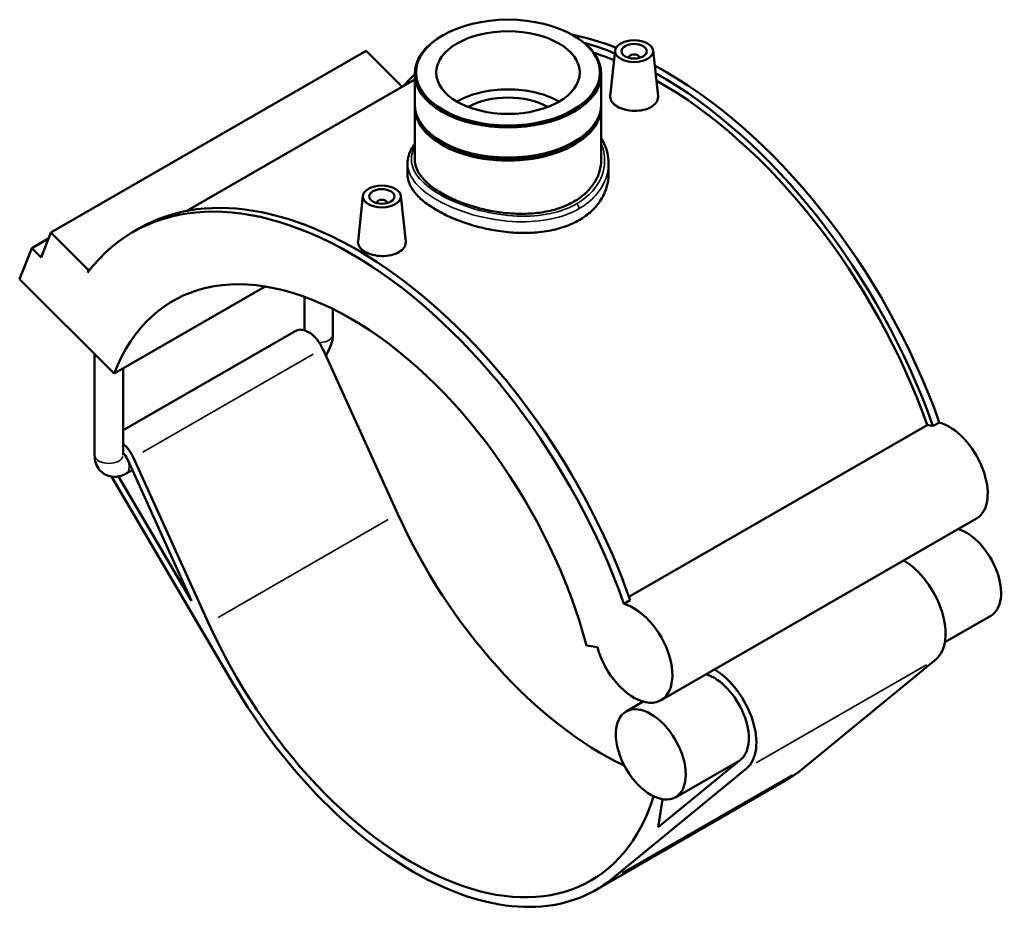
# Model space of a CAD drawing. Header units: inches. Extents: x -0.9 to 59.9, y -1.4 to 49.2.
# Tile 6 of 6: x 44.6 to 59.9, y 35.2 to 49.2. Entities that reach past the tile are written whole.
import ezdxf

# ---------------------------------------------------------------- set-up
doc = ezdxf.new("R2010")
doc.units = ezdxf.units.IN
doc.header["$MEASUREMENT"] = 0
doc.layers.add('Visible (ANSI)', color=7, linetype='Continuous', lineweight=50)
doc.layers.add('Visible Narrow (ANSI)', color=7, linetype='Continuous', lineweight=35)

msp = doc.modelspace()

# ---------------------------------------------------------------- linework, layer by layer
at = {"layer": 'Visible (ANSI)'}
for p, q in [((51.199, 48.968), (51.183, 48.958)), ((53.225, 48.968), (53.241, 48.958)), ((50.007, 48.727), (45.107, 45.905)), ((50.007, 48.727), (50.568, 48.168)), ((53.877, 48.732), (53.801, 48.021)), ((54.467, 48.732), (54.543, 48.023)), ((54.093, 48.625), (54.093, 48.617)), ((54.251, 48.625), (54.251, 48.617)), ((50.762, 48.37), (50.762, 47.903)), ((53.662, 48.37), (53.662, 47.903)), ((50.762, 48.279), (47.22, 46.239)), ((50.762, 47.855), (50.762, 47.038)), ((53.662, 47.855), (53.662, 47.038)), ((51.197, 47.307), (51.183, 47.315)), ((53.227, 47.307), (53.241, 47.315)), ((50.651, 46.979), (50.651, 46.809)), ((53.773, 46.979), (53.773, 46.809)), ((49.957, 46.474), (49.881, 45.764)), ((50.173, 46.36), (50.173, 46.367)), ((50.331, 46.36), (50.331, 46.367)), ((50.547, 46.474), (50.623, 45.765)), ((44.957, 45.516), (45.107, 45.905)), ((45.107, 45.905), (45.694, 45.32)), ((46.388, 45.913), (46.486, 45.97)), ((45.071, 45.812), (44.811, 45.662)), ((44.623, 45.176), (44.811, 45.662)), ((44.811, 45.662), (44.957, 45.516)), ((45.694, 45.32), (45.68, 45.282)), ((45.721, 45.335), (45.694, 45.32)), ((46.092, 43.712), (44.623, 45.176)), ((46.092, 43.712), (48.44, 45.065)), ((49.049, 44.385), (49.049, 44.905)), ((49.49, 44.319), (49.49, 44.716)), ((48.916, 44.377), (46.23, 42.83)), ((49.332, 44.097), (50.499, 41.528)), ((45.788, 42.442), (45.788, 44.015)), ((46.23, 42.442), (46.23, 43.792)), ((54.092, 40.243), (58.727, 42.912)), ((58.817, 42.897), (58.915, 42.953)), ((47.559, 39.835), (46.392, 42.404)), ((46.297, 42.38), (47.296, 40.179)), ((46.05, 42.11), (47.935, 38.902)), ((47.296, 40.179), (46.16, 42.112)), ((46.373, 42.211), (46.28, 42.157)), ((59.49, 41.457), (54.59, 38.635)), ((54.014, 40.131), (54.112, 40.188)), ((59.715, 39.948), (59.001, 39.537)), ((53.432, 39.485), (53.601, 39.459)), ((58.861, 39.27), (56.781, 37.562)), ((54.315, 38.613), (54.047, 38.459)), ((55.83, 37.715), (54.548, 36.662)), ((55.814, 37.701), (54.815, 37.126)), ((53.841, 35.869), (55.92, 37.576)), ((56.521, 37.382), (53.581, 35.689)), ((54.548, 36.662), (54.615, 37.095))]:
    msp.add_line(p, q, dxfattribs=at)
for centre, major_axis, ratio in [((52.212, 48.389), (-1.428, 0), 0.575862), ((52.212, 48.389), (1.115, 0), 0.575862), ((54.172, 48.721), (-0.295, 0), 0.575862), ((54.172, 48.721), (0.197, 0), 0.575862), ((50.252, 46.464), (0.295, 0), 0.575862), ((50.252, 46.464), (0.197, 0), 0.575862), ((54.431, 37.793), (-0.384, 0.666), 0.578093)]:
    msp.add_ellipse(centre, major_axis=major_axis, ratio=ratio, dxfattribs=at)
for centre, major_axis, ratio, start_param, end_param in [((54.662, 42.876), (-3.374, 5.859), 0.578093, 5.661523, 5.80977), ((52.212, 48.37), (-1.45, 0), 0.575862, 5.50164, 10.206324), ((54.564, 42.82), (3.374, -5.859), 0.578093, 2.50328, 2.605002), ((54.564, 42.82), (-3.308, 5.744), 0.578093, 5.650227, 5.718334), ((54.172, 48.625), (-0.0787, 0), 0.575862, 2.972903, 6.451874), ((54.564, 42.82), (-3.374, 5.859), 0.578093, 0.136002, 0.198355), ((54.662, 42.876), (-3.374, 5.859), 0.578093, 4.403461, 5.535346), ((54.564, 42.82), (3.374, -5.859), 0.578093, 1.261868, 2.370622), ((54.564, 42.82), (-3.308, 5.744), 0.578093, 4.406283, 5.509825), ((52.212, 47.486), (1.115, 0), 0.575862, 0.779143, 2.362449), ((52.212, 47.486), (0.892, 0), 0.575862, 0.801261, 2.340332), ((52.212, 47.903), (1.45, 0), 0.575862, 3.141593, 6.283185), ((52.212, 47.855), (-1.45, 0), 0.575862, 6.254268, 9.453695), ((52.212, 47.871), (-1.43, 0), 0.575862, 0.341681, 2.799911), ((52.212, 47.887), (-1.43, 0), 0.575862, 0.781546, 2.360047), ((49.762, 40.054), (-3.374, 5.859), 0.578093, 4.403461, 6.523097), ((49.86, 40.111), (-3.374, 5.859), 0.578093, 4.403461, 6.283185), ((50.252, 46.367), (-0.0787, 0), 0.575862, 2.972903, 6.451874), ((49.762, 40.054), (-2.756, 4.787), 0.578093, 4.27799, 6.721451), ((49.109, 44.042), (-0.193, 0.335), 0.578093, 4.547066, 6.283185), ((58.968, 42.137), (-0.424, 0.736), 0.578093, 5.755193, 5.912933), ((59.066, 42.193), (0.424, -0.736), 0.578093, 0, 2.6136), ((46.169, 42.349), (-0.193, 0.335), 0.578093, 4.547066, 5.275437), ((46.169, 42.349), (0.11, -0.191), 0.578093, 1.405474, 1.958351), ((53.682, 42.312), (2.756, -4.787), 0.578093, 4.547066, 5.586259), ((59.331, 40.614), (0.384, -0.666), 0.578093, 0, 2.579834), ((58.351, 40.05), (0.466, -0.81), 0.578093, 0.096056, 2.341012), ((54.166, 39.372), (0.424, -0.736), 0.578093, 4.27799, 8.896785), ((50.742, 40.619), (2.756, -4.787), 0.578093, 4.547066, 6.77192), ((55.411, 38.357), (0.384, -0.666), 0.578093, 0.096056, 2.579834), ((55.411, 38.357), (0.466, -0.81), 0.578093, 0.096056, 2.341012), ((50.742, 40.619), (2.839, -4.93), 0.578093, 4.727678, 6.379241), ((53.682, 42.312), (2.839, -4.93), 0.578093, 0, 0.096056)]:
    msp.add_ellipse(centre, major_axis=major_axis, ratio=ratio, start_param=start_param, end_param=end_param, dxfattribs=at)
for points, knots in [([(54.435, 47.853), (54.402, 47.834), (54.36, 47.818), (54.269, 47.798), (54.219, 47.794), (54.126, 47.796), (54.076, 47.803), (53.984, 47.826), (53.943, 47.843), (53.877, 47.881), (53.848, 47.905), (53.81, 47.956), (53.801, 47.983), (53.801, 48.013), (53.801, 48.017), (53.801, 48.021)], [0, 0, 0, 0, 0.355635, 0.355635, 0.71127, 0.71127, 1.066706, 1.066706, 1.422141, 1.422141, 1.777577, 1.777577, 2.133012, 2.133012, 2.190193, 2.190193, 2.190193, 2.190193]), ([(54.543, 48.023), (54.543, 48.018), (54.544, 48.013), (54.544, 47.981), (54.534, 47.951), (54.497, 47.897), (54.468, 47.872), (54.435, 47.853)], [4.9192285, 4.9192285, 4.9192285, 4.9192285, 4.9772942, 4.9772942, 5.3329294, 5.3329294, 5.6885646, 5.6885646, 5.6885646, 5.6885646]), ([(53.662, 47.372), (53.679, 47.343), (53.694, 47.314), (53.729, 47.235), (53.746, 47.185), (53.768, 47.083), (53.773, 47.031), (53.773, 46.979)], [31.568189, 31.568189, 31.568189, 31.568189, 31.902199, 31.902199, 32.44584, 32.44584, 32.989482, 32.989482, 32.989482, 32.989482]), ([(50.651, 46.979), (50.651, 47.02), (50.657, 47.061), (50.68, 47.142), (50.699, 47.182), (50.734, 47.242), (50.747, 47.261), (50.762, 47.281)], [20.993273, 20.993273, 20.993273, 20.993273, 21.535842, 21.535842, 22.09944, 22.09944, 22.386378, 22.386378, 22.386378, 22.386378]), ([(53.662, 47.038), (53.662, 46.978), (53.653, 46.916), (53.617, 46.793), (53.589, 46.732), (53.515, 46.617), (53.469, 46.563), (53.362, 46.465), (53.302, 46.422), (53.173, 46.347), (53.1, 46.314), (52.941, 46.259), (52.855, 46.237), (52.677, 46.207), (52.584, 46.198), (52.397, 46.192), (52.303, 46.196), (52.121, 46.211), (52.027, 46.225), (51.84, 46.261), (51.747, 46.284), (51.569, 46.338), (51.483, 46.37), (51.324, 46.437), (51.251, 46.474), (51.122, 46.548), (51.062, 46.588), (50.955, 46.674), (50.909, 46.718), (50.835, 46.809), (50.807, 46.856), (50.771, 46.948), (50.762, 46.994), (50.762, 47.038)], [8.35, 8.35, 8.35, 8.35, 9.045865, 9.045865, 9.74173, 9.74173, 10.437595, 10.437595, 11.133461, 11.133461, 11.829326, 11.829326, 12.525191, 12.525191, 13.221056, 13.221056, 13.916921, 13.916921, 14.612739, 14.612739, 15.308556, 15.308556, 16.004373, 16.004373, 16.700191, 16.700191, 17.396008, 17.396008, 18.091825, 18.091825, 18.787643, 18.787643, 19.48346, 19.48346, 19.48346, 19.48346]), ([(53.316, 46.096), (53.246, 46.056), (53.168, 46.02), (52.997, 45.962), (52.905, 45.939), (52.712, 45.908), (52.612, 45.899), (52.411, 45.895), (52.31, 45.9), (52.114, 45.919), (52.013, 45.934), (51.812, 45.975), (51.712, 46.001), (51.519, 46.061), (51.427, 46.095), (51.256, 46.169), (51.177, 46.208), (51.038, 46.289), (50.973, 46.332), (50.858, 46.423), (50.809, 46.47), (50.729, 46.567), (50.699, 46.616), (50.66, 46.714), (50.651, 46.762), (50.651, 46.809)], [0, 0, 0, 0, 0.75004, 0.75004, 1.500079, 1.500079, 2.250119, 2.250119, 3.000158, 3.000158, 3.750116, 3.750116, 4.500073, 4.500073, 5.250031, 5.250031, 5.999988, 5.999988, 6.749945, 6.749945, 7.499903, 7.499903, 8.24986, 8.24986, 8.999818, 8.999818, 8.999818, 8.999818]), ([(53.773, 46.809), (53.773, 46.743), (53.764, 46.675), (53.725, 46.54), (53.695, 46.474), (53.615, 46.348), (53.566, 46.289), (53.451, 46.183), (53.386, 46.136), (53.316, 46.096)], [20.999794, 20.999794, 20.999794, 20.999794, 21.749833, 21.749833, 22.499873, 22.499873, 23.249913, 23.249913, 23.999952, 23.999952, 23.999952, 23.999952]), ([(50.515, 45.596), (50.482, 45.577), (50.44, 45.561), (50.348, 45.54), (50.299, 45.536), (50.205, 45.539), (50.156, 45.545), (50.064, 45.569), (50.022, 45.586), (49.956, 45.624), (49.928, 45.647), (49.89, 45.698), (49.88, 45.726), (49.88, 45.756), (49.881, 45.76), (49.881, 45.764)], [2.844282, 2.844282, 2.844282, 2.844282, 3.199918, 3.199918, 3.555553, 3.555553, 3.910988, 3.910988, 4.266423, 4.266423, 4.621859, 4.621859, 4.977294, 4.977294, 5.034475, 5.034475, 5.034475, 5.034475]), ([(50.623, 45.765), (50.623, 45.76), (50.623, 45.756), (50.623, 45.723), (50.614, 45.693), (50.576, 45.639), (50.548, 45.615), (50.515, 45.596)], [7.7635109, 7.7635109, 7.7635109, 7.7635109, 7.8215765, 7.8215765, 8.1772117, 8.1772117, 8.5328469, 8.5328469, 8.5328469, 8.5328469]), ([(49.378, 43.996), (49.38, 43.999), (49.382, 44.001), (49.405, 44.034), (49.424, 44.067), (49.455, 44.134), (49.468, 44.169), (49.485, 44.242), (49.49, 44.28), (49.49, 44.319)], [3.7413478, 3.7413478, 3.7413478, 3.7413478, 3.7699112, 3.7699112, 4.0840704, 4.0840704, 4.3982297, 4.3982297, 4.712389, 4.712389, 4.712389, 4.712389]), ([(45.788, 42.442), (45.788, 42.402), (45.793, 42.361), (45.82, 42.281), (45.84, 42.242), (45.894, 42.182), (45.922, 42.159), (45.984, 42.126), (46.016, 42.115), (46.082, 42.105), (46.116, 42.105), (46.185, 42.116), (46.219, 42.127), (46.26, 42.147), (46.27, 42.152), (46.28, 42.157)], [1.570796, 1.570796, 1.570796, 1.570796, 1.884956, 1.884956, 2.165302, 2.165302, 2.376675, 2.376675, 2.573433, 2.573433, 2.788404, 2.788404, 3.055322, 3.055322, 3.141593, 3.141593, 3.141593, 3.141593])]:
    msp.add_open_spline(points, degree=3, knots=knots, dxfattribs=at)
at = {"layer": 'Visible Narrow (ANSI)'}
for p, q in [((49.185, 44.012), (46.539, 42.488)), ((50.352, 41.443), (47.706, 39.919)), ((58.714, 39.185), (56.067, 37.661)), ((56.634, 37.477), (53.988, 35.953))]:
    msp.add_line(p, q, dxfattribs=at)
for centre, major_axis, ratio, start_param, end_param in [((53.269, 46.302), (-0.0334, 0.058), 0.578093, 3.996429, 5.211509), ((49.27, 44.319), (0.221, 0), 0.575862, 4.831692, 6.206791), ((46.009, 42.442), (0.221, 0), 0.575862, 3.298672, 6.126106), ((46.169, 42.349), (0.11, -0.191), 0.578093, 0.070274, 1.3352)]:
    msp.add_ellipse(centre, major_axis=major_axis, ratio=ratio, start_param=start_param, end_param=end_param, dxfattribs=at)
for points, knots in [([(53.662, 47.284), (53.705, 47.179), (53.721, 47.067), (53.696, 46.811), (53.632, 46.669), (53.459, 46.472), (53.376, 46.406), (53.279, 46.35)], [31.998313, 31.998313, 31.998313, 31.998313, 33.263055, 33.263055, 34.944649, 34.944649, 35.988621, 35.988621, 35.988621, 35.988621]), ([(53.279, 46.35), (53.177, 46.291), (53.06, 46.245), (52.775, 46.173), (52.602, 46.155), (52.233, 46.16), (52.036, 46.185), (51.641, 46.277), (51.446, 46.346), (51.129, 46.5), (51.002, 46.583), (50.808, 46.762), (50.744, 46.858), (50.698, 47.048), (50.712, 47.141), (50.762, 47.232)], [11.996207, 11.996207, 11.996207, 11.996207, 13.099772, 13.099772, 14.470204, 14.470204, 15.951747, 15.951747, 17.57649, 17.57649, 19.027617, 19.027617, 20.561171, 20.561171, 22.021792, 22.021792, 22.021792, 22.021792]), ([(50.651, 46.979), (50.651, 46.95), (50.654, 46.922), (50.684, 46.791), (50.749, 46.69), (50.95, 46.504), (51.081, 46.418), (51.409, 46.259), (51.612, 46.188), (52.021, 46.096), (52.226, 46.071), (52.61, 46.069), (52.79, 46.089), (53.087, 46.165), (53.209, 46.214), (53.316, 46.275)], [-20.993273, -20.993273, -20.993273, -20.993273, -20.561171, -20.561171, -19.027617, -19.027617, -17.57649, -17.57649, -15.951747, -15.951747, -14.470204, -14.470204, -13.099772, -13.099772, -11.996207, -11.996207, -11.996207, -11.996207]), ([(53.316, 46.275), (53.417, 46.333), (53.504, 46.403), (53.686, 46.607), (53.753, 46.754), (53.772, 46.93), (53.773, 46.954), (53.773, 46.979)], [-35.988621, -35.988621, -35.988621, -35.988621, -34.944649, -34.944649, -33.263055, -33.263055, -32.989482, -32.989482, -32.989482, -32.989482])]:
    msp.add_open_spline(points, degree=3, knots=knots, dxfattribs=at)

doc.saveas('drawing.dxf')
